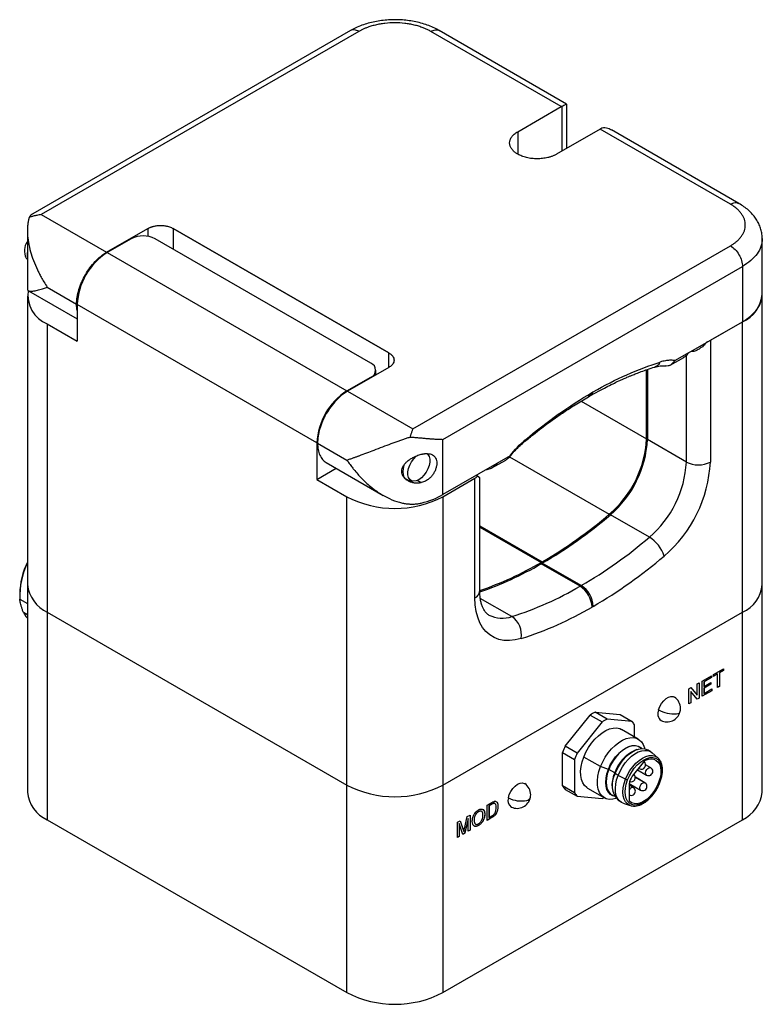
# Model space of a CAD drawing. Header units: inches. Extents: x 0.98 to 7.63, y 2.22 to 9.14.
# Tile 8 of 8: x 5.9 to 7.63, y 6.85 to 9.14. Entities that reach past the tile are written whole.
import ezdxf

# ---------------------------------------------------------------- set-up
doc = ezdxf.new("R2010")
doc.units = ezdxf.units.IN
doc.header["$MEASUREMENT"] = 0

msp = doc.modelspace()

# ---------------------------------------------------------------- linework, layer by layer
at = {"color": 7, "linetype": 'Continuous', "lineweight": 25}
for p, q in [((6.6693, 9.1147), (5.9316, 8.6889)), ((6.6889, 9.1128), (5.9512, 8.6869)), ((7.1587, 8.938), (6.856, 9.1128)), ((7.1714, 8.944), (6.8757, 9.1147)), ((7.0578, 8.8797), (7.1587, 8.938)), ((7.1601, 8.9388), (7.1601, 8.8343)), ((7.1716, 8.9438), (7.1716, 8.9437)), ((7.1717, 8.841), (7.1717, 8.9437)), ((7.2492, 8.8858), (7.1483, 8.8275)), ((7.552, 8.711), (7.2492, 8.8858)), ((7.5716, 8.7129), (7.2759, 8.8837)), ((7.0578, 8.8797), (7.0578, 8.8275)), ((5.9512, 8.6869), (6.1029, 8.5993)), ((6.1029, 8.5993), (6.199, 8.6547)), ((6.199, 8.6547), (6.199, 8.636)), ((6.2574, 8.6547), (6.2574, 8.6065)), ((6.7585, 8.3655), (6.2574, 8.6547)), ((6.2574, 8.6547), (6.7585, 8.3655)), ((6.2574, 8.6547), (6.2574, 8.6065)), ((5.919, 8.6504), (5.919, 8.5143)), ((6.16, 8.6306), (6.1043, 8.5985)), ((6.7168, 8.3414), (6.2157, 8.6306)), ((7.6259, 8.502), (7.6259, 8.6306)), ((6.8142, 8.1887), (7.552, 8.6146)), ((5.9162, 8.5859), (5.919, 8.5827)), ((6.1043, 8.5985), (6.6611, 8.2771)), ((6.8838, 8.1646), (7.5798, 8.5663)), ((7.5798, 8.5663), (7.5798, 8.4378)), ((5.9651, 8.5181), (6.0333, 8.4787)), ((5.919, 8.4972), (5.919, 7.8269)), ((5.9213, 8.5101), (6.0347, 8.4446)), ((7.6259, 7.8269), (7.6259, 8.502)), ((6.0347, 8.4779), (6.0347, 8.3928)), ((6.5915, 8.1565), (6.0347, 8.4779)), ((5.9651, 8.4329), (6.0347, 8.3928)), ((5.9651, 8.4329), (5.9651, 7.7627)), ((7.4545, 8.3654), (7.5798, 8.4378)), ((7.5053, 8.3948), (7.5798, 8.4378)), ((7.5798, 7.7627), (7.5798, 8.4378)), ((7.5053, 8.3948), (7.5053, 8.1119)), ((6.7585, 8.3326), (6.7585, 8.3655)), ((6.7585, 8.3317), (6.7585, 8.3655)), ((7.4116, 8.3368), (7.4435, 8.3552)), ((7.4545, 8.3654), (7.4236, 8.3476)), ((7.4496, 8.1119), (7.4496, 8.3602)), ((6.7585, 8.3317), (6.6625, 8.2763)), ((6.6611, 8.2771), (6.7168, 8.3092)), ((6.7168, 8.3092), (6.7168, 8.3076)), ((6.7283, 8.3143), (6.7283, 8.3253)), ((7.3571, 8.1655), (7.3571, 8.3263)), ((7.3592, 8.3271), (7.3592, 8.1641)), ((6.6625, 8.2763), (6.8142, 8.1887)), ((7.2221, 8.2635), (7.2249, 8.2651)), ((7.2304, 8.2731), (7.2332, 8.2748)), ((7.2051, 8.2533), (7.3571, 8.1655)), ((6.5915, 8.1565), (6.5915, 8.0713)), ((6.5929, 8.1557), (6.6611, 8.1163)), ((6.8838, 8.036), (6.8838, 8.1646)), ((7.0685, 8.1548), (7.0746, 8.1628)), ((7.4496, 8.1119), (7.3592, 8.1641)), ((6.8493, 8.129), (6.8471, 8.1314)), ((7.04, 8.1261), (7.0091, 8.1083)), ((6.6133, 8.1107), (6.7457, 8.0342)), ((7.0091, 8.1083), (6.8838, 8.036)), ((6.998, 8.098), (7.0299, 8.1164)), ((7.0391, 8.124), (7.2706, 7.9903)), ((6.5915, 8.0713), (6.6365, 8.0973)), ((6.9644, 8.0787), (6.9611, 8.0806)), ((6.5915, 8.0713), (6.6611, 8.0312)), ((6.8038, 8.0697), (6.8139, 8.0676)), ((6.8243, 8.0695), (6.8339, 8.064)), ((6.8838, 8.0312), (6.9583, 8.0741)), ((6.9583, 7.7961), (6.9583, 8.0741)), ((6.9698, 7.8121), (6.9698, 8.0756)), ((6.6611, 7.3609), (6.6611, 8.0312)), ((6.8838, 8.0312), (6.8838, 7.3609)), ((7.3636, 7.937), (7.2731, 7.9892)), ((6.9698, 7.9638), (7.1149, 7.88)), ((6.9698, 7.9605), (7.1121, 7.8784)), ((7.1121, 7.8784), (7.1149, 7.88)), ((7.1149, 7.8768), (7.1121, 7.8752)), ((7.2026, 7.823), (7.1121, 7.8752)), ((7.2054, 7.8246), (7.1149, 7.8768)), ((5.9011, 7.806), (5.9011, 7.8028)), ((5.919, 7.8269), (5.919, 7.3447)), ((7.2026, 7.823), (7.2054, 7.8246)), ((7.6259, 7.3447), (7.6259, 7.8269)), ((5.9015, 7.7932), (5.919, 7.7831)), ((7.0443, 7.7527), (6.971, 7.795)), ((5.919, 7.7567), (5.9099, 7.7619)), ((5.9651, 7.7627), (6.6611, 7.3609)), ((5.9651, 7.7627), (5.9651, 7.2804)), ((6.8838, 7.3609), (7.5798, 7.7627)), ((7.2332, 7.7764), (7.2304, 7.7747)), ((7.5798, 7.2804), (7.5798, 7.7627)), ((7.5123, 7.6176), (7.5362, 7.6314)), ((7.5361, 7.6274), (7.5263, 7.6217)), ((7.5263, 7.6217), (7.5263, 7.5905)), ((7.5263, 7.6217), (7.5264, 7.6217)), ((7.5362, 7.6273), (7.5264, 7.6217)), ((7.5264, 7.6217), (7.5264, 7.5904)), ((7.5361, 7.6313), (7.5361, 7.6274)), ((7.5361, 7.6274), (7.5362, 7.6273)), ((7.5362, 7.6314), (7.5362, 7.6273)), ((7.475, 7.5961), (7.4793, 7.5986)), ((7.4791, 7.5985), (7.4791, 7.5633)), ((7.4793, 7.5986), (7.4793, 7.5632)), ((7.4864, 7.6026), (7.5079, 7.6151)), ((7.4864, 7.5673), (7.4864, 7.6026)), ((7.5078, 7.6111), (7.4905, 7.6011)), ((7.4905, 7.6011), (7.4905, 7.5902)), ((7.4905, 7.6011), (7.4907, 7.601)), ((7.5079, 7.611), (7.4907, 7.601)), ((7.4907, 7.601), (7.4907, 7.5902)), ((7.4907, 7.5902), (7.5068, 7.5995)), ((7.5066, 7.5994), (7.5066, 7.5955)), ((7.5068, 7.5995), (7.5068, 7.5954)), ((7.5078, 7.615), (7.5078, 7.6111)), ((7.5078, 7.6111), (7.5079, 7.611)), ((7.5079, 7.6151), (7.5079, 7.611)), ((7.5219, 7.6193), (7.5123, 7.6137)), ((7.5221, 7.6192), (7.5123, 7.6135)), ((7.5123, 7.6135), (7.5123, 7.6176)), ((7.5219, 7.6193), (7.5221, 7.6192)), ((7.5221, 7.5879), (7.5221, 7.6192)), ((7.4557, 7.585), (7.4603, 7.5876)), ((7.4557, 7.5496), (7.4557, 7.585)), ((7.4599, 7.5785), (7.4599, 7.5522)), ((7.4599, 7.5785), (7.46, 7.5785)), ((7.46, 7.5785), (7.46, 7.5521)), ((7.4747, 7.5606), (7.46, 7.5785)), ((7.4602, 7.5876), (7.4748, 7.5698)), ((7.4603, 7.5876), (7.475, 7.5697)), ((7.475, 7.5697), (7.475, 7.5961)), ((7.5086, 7.5803), (7.4864, 7.5674)), ((7.5087, 7.5802), (7.4864, 7.5673)), ((7.5066, 7.5955), (7.4905, 7.5862)), ((7.4905, 7.5902), (7.4907, 7.5902)), ((7.4905, 7.5862), (7.4905, 7.5739)), ((7.4905, 7.5862), (7.4907, 7.5861)), ((7.5068, 7.5954), (7.4907, 7.5861)), ((7.4907, 7.5861), (7.4907, 7.5738)), ((7.4907, 7.5738), (7.5087, 7.5843)), ((7.5066, 7.5955), (7.5068, 7.5954)), ((7.5086, 7.5842), (7.5086, 7.5803)), ((7.5086, 7.5803), (7.5087, 7.5802)), ((7.5087, 7.5843), (7.5087, 7.5802)), ((7.5263, 7.5905), (7.5221, 7.5881)), ((7.5264, 7.5904), (7.5221, 7.5879)), ((7.5263, 7.5905), (7.5264, 7.5904)), ((7.4791, 7.5633), (7.4746, 7.5607)), ((7.4793, 7.5632), (7.4747, 7.5606)), ((7.4748, 7.5698), (7.475, 7.5697)), ((7.4791, 7.5633), (7.4793, 7.5632)), ((7.4905, 7.5739), (7.4907, 7.5738)), ((7.2654, 7.5142), (7.2376, 7.5303)), ((7.2376, 7.5303), (7.2956, 7.5251)), ((7.4599, 7.5522), (7.4557, 7.5498)), ((7.46, 7.5521), (7.4557, 7.5496)), ((7.4599, 7.5522), (7.46, 7.5521)), ((7.168, 7.4514), (7.226, 7.5236)), ((7.2539, 7.5076), (7.1958, 7.4353)), ((7.226, 7.5236), (7.2539, 7.5076)), ((7.3235, 7.509), (7.2654, 7.5142)), ((7.2956, 7.5251), (7.3235, 7.509)), ((7.3378, 7.4677), (7.299, 7.4901)), ((7.3292, 7.4727), (7.3292, 7.5008)), ((7.1958, 7.4353), (7.168, 7.4514)), ((7.3345, 7.4434), (7.3306, 7.4419)), ((7.3464, 7.4457), (7.3403, 7.4492)), ((7.3408, 7.4501), (7.3407, 7.4501)), ((7.3667, 7.4386), (7.3597, 7.4426)), ((7.1622, 7.4365), (7.19, 7.4205)), ((7.1622, 7.3591), (7.1622, 7.4365)), ((7.19, 7.4205), (7.19, 7.343)), ((7.2503, 7.4038), (7.2114, 7.4262)), ((7.3526, 7.4171), (7.3239, 7.3813)), ((7.3835, 7.4244), (7.3703, 7.436)), ((7.3835, 7.4244), (7.3847, 7.4233)), ((7.2684, 7.3974), (7.2503, 7.4038)), ((7.2686, 7.3974), (7.2684, 7.3974)), ((7.2831, 7.3893), (7.2692, 7.3973)), ((7.336, 7.3964), (7.3569, 7.3843)), ((7.3389, 7.4001), (7.3403, 7.3993)), ((7.3668, 7.4014), (7.355, 7.4082)), ((7.3653, 7.4018), (7.355, 7.4078)), ((7.3653, 7.4018), (7.3668, 7.4014)), ((7.2831, 7.3893), (7.2842, 7.3875)), ((7.2911, 7.3835), (7.2842, 7.3875)), ((7.3083, 7.3746), (7.2911, 7.3835)), ((7.3532, 7.3664), (7.3311, 7.3791)), ((7.3518, 7.3668), (7.3312, 7.3787)), ((6.6611, 6.8787), (6.6611, 7.3609)), ((6.8838, 7.3609), (6.8838, 6.8787)), ((7.19, 7.343), (7.1622, 7.3591)), ((7.168, 7.3509), (7.1958, 7.3348)), ((7.2203, 7.3537), (7.2591, 7.3313)), ((7.2778, 7.3505), (7.2786, 7.3464)), ((7.3169, 7.3634), (7.3169, 7.3251)), ((7.3265, 7.3553), (7.3169, 7.3609)), ((7.325, 7.3558), (7.3169, 7.3605)), ((7.317, 7.3646), (7.3434, 7.3494)), ((7.325, 7.3558), (7.3265, 7.3553)), ((7.3518, 7.3668), (7.3532, 7.3664)), ((7.1958, 7.3348), (7.2539, 7.3296)), ((7.2757, 7.3376), (7.2759, 7.3375)), ((7.2764, 7.3384), (7.2824, 7.3349)), ((7.2918, 7.3249), (7.2988, 7.3209)), ((6.9869, 7.3143), (6.9974, 7.3203)), ((6.9869, 7.2789), (6.9869, 7.3143)), ((6.9973, 7.3164), (6.9911, 7.3128)), ((6.9911, 7.3128), (6.9911, 7.2856)), ((6.9911, 7.3128), (6.9912, 7.3127)), ((6.9974, 7.3163), (6.9912, 7.3127)), ((6.9912, 7.3127), (6.9912, 7.2855)), ((6.9973, 7.3164), (6.9974, 7.3163)), ((7.0023, 7.3186), (7.0025, 7.3185)), ((7.0119, 7.3114), (7.012, 7.3113)), ((7.3028, 7.3191), (7.3194, 7.3134)), ((7.321, 7.313), (7.3194, 7.3134)), ((5.9651, 7.2804), (6.6611, 6.8787)), ((6.8838, 6.8787), (7.5798, 7.2804)), ((6.9178, 7.2744), (6.9243, 7.2782)), ((6.9242, 7.2781), (6.931, 7.2574)), ((6.9243, 7.2782), (6.9311, 7.2573)), ((6.934, 7.2594), (6.9408, 7.2877)), ((6.9428, 7.2836), (6.9346, 7.2489)), ((6.9429, 7.2835), (6.9347, 7.2488)), ((6.9408, 7.2877), (6.9472, 7.2914)), ((6.9428, 7.2836), (6.9429, 7.2835)), ((6.9429, 7.2536), (6.9429, 7.2835)), ((6.9471, 7.2913), (6.9471, 7.2561)), ((6.9472, 7.2914), (6.9472, 7.256)), ((6.9565, 7.2787), (6.9567, 7.2786)), ((6.9668, 7.2992), (6.9669, 7.2991)), ((6.9813, 7.2935), (6.9814, 7.2934)), ((6.9979, 7.2853), (6.9869, 7.2789)), ((6.9977, 7.2853), (6.9869, 7.2791)), ((6.9911, 7.2856), (6.9912, 7.2855)), ((6.9912, 7.2855), (6.9975, 7.2892)), ((6.9977, 7.2853), (6.9979, 7.2853)), ((6.9178, 7.239), (6.9178, 7.2744)), ((6.922, 7.2715), (6.922, 7.2416)), ((6.922, 7.2715), (6.9221, 7.2715)), ((6.9221, 7.2715), (6.9221, 7.2415)), ((6.9302, 7.2462), (6.9221, 7.2715)), ((6.931, 7.2574), (6.9311, 7.2573)), ((6.9471, 7.2561), (6.9429, 7.2537)), ((6.9472, 7.256), (6.9429, 7.2536)), ((6.9471, 7.2561), (6.9472, 7.256)), ((6.9667, 7.267), (6.9669, 7.2669)), ((6.922, 7.2416), (6.9178, 7.2392)), ((6.9221, 7.2415), (6.9178, 7.239)), ((6.922, 7.2416), (6.9221, 7.2415)), ((6.9346, 7.2489), (6.9302, 7.2464)), ((6.9347, 7.2488), (6.9302, 7.2462)), ((6.9324, 7.253), (6.9325, 7.2529)), ((6.9346, 7.2489), (6.9347, 7.2488))]:
    msp.add_line(p, q, dxfattribs=at)
at = {"color": 7, "linetype": 'Continuous', "lineweight": 25, "flags": 128}
for points in [[(6.8281, 8.0708), (6.822, 8.0682), (6.8163, 8.0674), (6.8112, 8.0685), (6.8072, 8.0714), (6.8043, 8.0761), (6.8028, 8.0821), (6.8028, 8.0892), (6.8043, 8.097), (6.8072, 8.1049), (6.8112, 8.1125), (6.8163, 8.1195), (6.822, 8.1253), (6.8234, 8.1265)], [(6.8464, 8.1313), (6.8491, 8.1291), (6.852, 8.1245), (6.8534, 8.1184), (6.8534, 8.1113), (6.852, 8.1036), (6.8491, 8.0957), (6.845, 8.088), (6.84, 8.081), (6.8342, 8.0752), (6.8281, 8.0708)], [(6.8038, 8.0697), (6.802, 8.0702), (6.7976, 8.0727), (6.7943, 8.0769), (6.7922, 8.0825), (6.7915, 8.0893), (6.7922, 8.0968), (6.7943, 8.1048), (6.7947, 8.1059)], [(7.0658, 7.7016), (7.052, 7.6983), (7.0387, 7.6968), (7.026, 7.6972), (7.0141, 7.6996), (7.0031, 7.7038), (6.993, 7.7099), (6.9841, 7.7177), (6.9764, 7.7272), (6.97, 7.7383), (6.9649, 7.7509), (6.9612, 7.7648), (6.959, 7.7799), (6.9583, 7.7961)], [(5.9099, 7.7619), (5.9156, 7.753), (5.919, 7.7492)], [(7.3851, 7.5358), (7.3879, 7.5433), (7.3919, 7.5505), (7.3969, 7.5568), (7.4024, 7.5619), (7.4082, 7.5654), (7.4139, 7.5671), (7.419, 7.5668), (7.4222, 7.5653)], [(7.4267, 7.5264), (7.4302, 7.5271), (7.4328, 7.5283), (7.4343, 7.5298), (7.4347, 7.5307)], [(7.2114, 7.4262), (7.2164, 7.4374), (7.2224, 7.4482), (7.2293, 7.4583), (7.237, 7.4676), (7.2452, 7.4757), (7.2538, 7.4825), (7.2626, 7.4878), (7.2712, 7.4915), (7.2796, 7.4935), (7.2875, 7.4937), (7.2947, 7.4921), (7.299, 7.4901)], [(7.2503, 7.4038), (7.2552, 7.415), (7.2612, 7.4258), (7.2682, 7.4359), (7.2758, 7.4452), (7.2841, 7.4533), (7.2927, 7.4601), (7.3014, 7.4654), (7.3101, 7.4691), (7.3184, 7.4711), (7.3263, 7.4713), (7.3335, 7.4697), (7.3399, 7.4664), (7.3452, 7.4615), (7.3493, 7.455), (7.3523, 7.4472), (7.3527, 7.4452)], [(7.2684, 7.3974), (7.273, 7.4077), (7.2787, 7.4175), (7.2853, 7.4266), (7.2925, 7.4347), (7.3002, 7.4415), (7.3082, 7.4469), (7.3162, 7.4507), (7.3239, 7.4528), (7.3312, 7.4531), (7.3377, 7.4516), (7.3407, 7.4501)], [(7.2686, 7.3974), (7.2732, 7.4076), (7.2788, 7.4174), (7.2854, 7.4265), (7.2927, 7.4346), (7.3004, 7.4414), (7.3084, 7.4469), (7.3163, 7.4506), (7.3241, 7.4527), (7.3313, 7.453), (7.3379, 7.4515), (7.3435, 7.4482), (7.346, 7.446)], [(7.3403, 7.4492), (7.3374, 7.4506), (7.331, 7.4521), (7.3238, 7.4518), (7.3162, 7.4498), (7.3084, 7.446), (7.3005, 7.4407), (7.2929, 7.434), (7.2857, 7.426), (7.2793, 7.417), (7.2737, 7.4074), (7.2692, 7.3973)], [(7.2842, 7.3875), (7.2887, 7.3976), (7.2942, 7.4074), (7.3006, 7.4165), (7.3077, 7.4247), (7.3153, 7.4318), (7.3231, 7.4376), (7.331, 7.4419), (7.3388, 7.4447), (7.3463, 7.4457), (7.3531, 7.4451), (7.3592, 7.4428), (7.3597, 7.4426)], [(7.2911, 7.3835), (7.2957, 7.3936), (7.3012, 7.4034), (7.3076, 7.4125), (7.3147, 7.4207), (7.3222, 7.4278), (7.3301, 7.4336), (7.338, 7.4379), (7.3458, 7.4407), (7.3532, 7.4417), (7.3601, 7.4411), (7.3662, 7.4388), (7.3703, 7.436)], [(7.2203, 7.3537), (7.2183, 7.355), (7.2129, 7.36), (7.2088, 7.3664), (7.2059, 7.3742), (7.2043, 7.3832), (7.204, 7.3932), (7.2052, 7.4039), (7.2077, 7.415), (7.2114, 7.4262)], [(7.3083, 7.3746), (7.3128, 7.3847), (7.3185, 7.3945), (7.325, 7.4035), (7.3322, 7.4115), (7.3399, 7.4183), (7.3478, 7.4237), (7.3557, 7.4275), (7.3634, 7.4295), (7.3706, 7.4298), (7.3771, 7.4283), (7.3827, 7.4251), (7.3835, 7.4244)], [(7.313, 7.373), (7.3173, 7.3826), (7.3226, 7.3917), (7.3287, 7.4002), (7.3355, 7.4078), (7.3427, 7.4142), (7.3501, 7.4192), (7.3576, 7.4228), (7.3648, 7.4247), (7.3716, 7.425), (7.3777, 7.4235), (7.383, 7.4205), (7.3873, 7.4159), (7.3904, 7.4099), (7.3923, 7.4027), (7.393, 7.3945), (7.3923, 7.3855), (7.3904, 7.376), (7.3873, 7.3664)], [(7.3543, 7.4185), (7.3615, 7.421), (7.3683, 7.4218), (7.3744, 7.4209), (7.3798, 7.4184), (7.3843, 7.4143), (7.3876, 7.4087), (7.3897, 7.4018), (7.3905, 7.3939), (7.39, 7.3852), (7.3881, 7.376), (7.3851, 7.3666), (7.3809, 7.3573), (7.3757, 7.3484), (7.3696, 7.3402), (7.3629, 7.3329), (7.3559, 7.3269), (7.3486, 7.3222), (7.3413, 7.3191), (7.3344, 7.3177), (7.328, 7.3179), (7.3222, 7.3199), (7.3174, 7.3235)], [(7.286, 7.3297), (7.2785, 7.328), (7.2706, 7.3278), (7.2634, 7.3293), (7.2571, 7.3326), (7.2518, 7.3375), (7.2476, 7.344), (7.2447, 7.3518), (7.2431, 7.3608), (7.2429, 7.3708), (7.244, 7.3814), (7.2465, 7.3925), (7.2503, 7.4038)], [(7.2757, 7.3376), (7.273, 7.3395), (7.2684, 7.3444), (7.2651, 7.3508), (7.263, 7.3586), (7.2623, 7.3674), (7.263, 7.377), (7.2651, 7.3871), (7.2684, 7.3974)], [(7.282, 7.3351), (7.2788, 7.3361), (7.2732, 7.3394), (7.2686, 7.3443), (7.2652, 7.3507), (7.2631, 7.3585), (7.2624, 7.3673), (7.2631, 7.3769), (7.2652, 7.387), (7.2686, 7.3974)], [(7.2692, 7.3973), (7.2659, 7.3871), (7.2638, 7.3772), (7.2631, 7.3677), (7.2638, 7.359), (7.2659, 7.3514), (7.2692, 7.3451), (7.2737, 7.3402), (7.2764, 7.3384)], [(7.3403, 7.3993), (7.3397, 7.3997), (7.3392, 7.4003)], [(7.3569, 7.3843), (7.3563, 7.3848), (7.3551, 7.3869), (7.355, 7.3899), (7.3558, 7.3934), (7.3576, 7.3968), (7.3601, 7.3996), (7.3628, 7.4014), (7.3653, 7.4018)], [(7.3028, 7.3191), (7.2992, 7.3207), (7.294, 7.3246), (7.2899, 7.33), (7.2869, 7.3367), (7.2852, 7.3447), (7.2847, 7.3536), (7.2856, 7.3632), (7.2877, 7.3732), (7.2911, 7.3835)], [(7.3194, 7.3134), (7.3185, 7.3138), (7.3128, 7.317), (7.3083, 7.3219), (7.3049, 7.3283), (7.3029, 7.336), (7.3022, 7.3447), (7.3029, 7.3543), (7.3049, 7.3643), (7.3083, 7.3746)], [(7.3873, 7.3664), (7.383, 7.3568), (7.3777, 7.3477), (7.3716, 7.3392), (7.3648, 7.3316), (7.3576, 7.3252), (7.3501, 7.3202), (7.3427, 7.3166), (7.3355, 7.3147), (7.3287, 7.3144), (7.3226, 7.3159), (7.3173, 7.3189), (7.313, 7.3235), (7.3098, 7.3295), (7.3079, 7.3367), (7.3072, 7.3449), (7.3079, 7.3539), (7.3098, 7.3634), (7.313, 7.373)], [(7.0362, 7.3312), (7.0383, 7.3387), (7.0418, 7.3461), (7.0463, 7.3529), (7.0516, 7.3587), (7.0574, 7.363), (7.0632, 7.3656), (7.0686, 7.3663), (7.0732, 7.365), (7.0743, 7.3644)], [(7.3434, 7.3494), (7.3428, 7.3498), (7.3416, 7.3519), (7.3414, 7.3549), (7.3423, 7.3584), (7.344, 7.3618), (7.3465, 7.3646), (7.3492, 7.3664), (7.3518, 7.3668)]]:
    msp.add_lwpolyline(points, dxfattribs=at)
at = {"color": 7, "linetype": 'Continuous', "lineweight": 25}
for centre, radius, start, end in [((6.1878, 8.5769), 0.0605, 62.6097, 117.3903), ((5.9481, 8.6029), 0.0362, 143.5102, 208.1248), ((5.9569, 8.5939), 0.0386, 168.6822, 191.3178), ((6.1853, 8.4714), 0.1507, 122.4871, 177.5129), ((5.9924, 8.5001), 0.0725, 171.7513, 247.8725), ((7.5488, 8.5087), 0.0774, 293.5992, 355.0807), ((7.4834, 8.4331), 0.0442, 288.5126, 299.6725), ((6.7107, 8.3253), 0.0172, 290.7834, 69.2166), ((6.742, 8.15), 0.1507, 122.4873, 177.5127), ((7.1107, 8.1782), 0.2467, 310.4206, 357.0678), ((7.1127, 8.1767), 0.2468, 310.5437, 357.067), ((7.2032, 8.1245), 0.2468, 310.5437, 357.067), ((7.1975, 8.1275), 0.3082, 310.5251, 357.0856), ((7.4775, 8.1656), 0.0605, 242.6097, 297.3903), ((6.9433, 8.1005), 0.0303, 299.5244, 313.8681), ((6.7725, 8.2447), 0.2408, 242.4576, 297.5424), ((6.5677, 8.8178), 1.0857, 300.2623, 310.3478), ((6.5663, 8.8167), 1.0883, 300.2701, 310.5034), ((6.6568, 8.7645), 1.0883, 300.2701, 310.5034), ((7.3234, 7.8703), 0.0779, 17.1367, 58.8788), ((6.0795, 7.8012), 0.1785, 154.0683, 178.4642), ((6.0758, 7.8006), 0.1745, 153.9858, 182.4281), ((6.716, 8.5554), 0.7844, 288.8824, 300.3325), ((6.7163, 8.5515), 0.7836, 288.8725, 300.3384), ((6.6627, 8.7538), 1.1318, 300.2701, 310.5034), ((5.9999, 7.8363), 0.0814, 186.5936, 244.7265), ((6.9501, 7.8141), 0.0198, 294.3747, 354.3052), ((6.8114, 8.4902), 0.7734, 287.5261, 300.3812), ((7.17, 7.772), 0.0605, 2.6055, 57.3945), ((7.1728, 7.7736), 0.0605, 2.6055, 57.3945), ((7.5488, 7.8336), 0.0774, 293.5992, 355.0807), ((6.8236, 8.4687), 0.8044, 287.5261, 300.3812), ((7.0216, 7.8158), 0.0671, 243.0088, 289.8255), ((7.0155, 7.7105), 0.0511, 350.0144, 55.6955), ((7.4044, 7.5393), 0.0316, 360, 55.4753), ((7.2832, 7.438), 0.1029, 116.2914, 123.7032), ((7.4035, 7.5269), 0.0205, 154.2005, 231.6155), ((7.4228, 7.6061), 0.0798, 241.7261, 272.7652), ((7.4044, 7.5393), 0.0316, 244.5301, 344.2143), ((7.4044, 7.5393), 0.0316, 344.2143, 360), ((7.311, 7.4219), 0.1029, 116.2914, 123.7032), ((7.2905, 7.4798), 0.0441, 28.5736, 41.6278), ((7.3295, 7.3802), 0.1765, 156.2084, 161.3802), ((7.3676, 7.3608), 0.0891, 114.5332, 161.3904), ((7.3573, 7.3641), 0.1765, 156.2084, 161.3802), ((7.3452, 7.4078), 0.00984, 240.0027, 51.4245), ((7.3565, 7.4142), 0.00482, 116.4124, 142.5122), ((7.3619, 7.3929), 0.00984, 240.0027, 0), ((7.3619, 7.3929), 0.00984, 0, 60.0027), ((7.3275, 7.361), 0.0507, 148.5703, 225.3503), ((7.3499, 7.3604), 0.0728, 156.634, 187.7988), ((7.3152, 7.3876), 0.0148, 242.0185, 261.3046), ((7.3471, 7.362), 0.0302, 140.2279, 177.3607), ((7.3213, 7.3784), 0.00984, 248.5213, 50.3396), ((6.7725, 7.5744), 0.2408, 242.4576, 297.5424), ((7.0564, 7.3384), 0.0316, 0, 55.4753), ((7.2009, 7.3802), 0.0441, 208.5736, 221.6278), ((7.3264, 7.3451), 0.0107, 97.4426, 152.1925), ((7.3215, 7.3468), 0.00984, 241.9481, 0), ((7.3215, 7.3468), 0.00984, 0, 60.0027), ((7.3483, 7.3579), 0.00984, 240.0027, 0), ((7.3483, 7.3579), 0.00984, 0, 60.0027), ((7.3875, 7.3672), 0.000849, 249.6245, 313.7212), ((5.9961, 7.3514), 0.0774, 184.9193, 246.4008), ((7.0532, 7.3248), 0.0182, 159.3038, 235.1077), ((7.0655, 7.3879), 0.0638, 242.6736, 281.9511), ((7.0564, 7.3384), 0.0316, 244.5301, 349.2228), ((7.0773, 7.3361), 0.0107, 277.3096, 340.2659), ((7.0564, 7.3384), 0.0316, 349.2228, 0), ((7.2287, 7.3641), 0.0441, 208.5736, 221.6278), ((7.2116, 7.4157), 0.0958, 296.1692, 299.0473), ((7.3191, 7.3249), 0.00222, 176.497, 220.5843), ((7.545, 7.3541), 0.0814, 295.2735, 353.4064), ((6.7725, 7.0922), 0.2408, 242.4576, 297.5424)]:
    msp.add_arc(centre, radius, start, end, dxfattribs=at)
for points, knots in [([(6.8757, 9.1147), (6.8733, 9.116), (6.8667, 9.1197), (6.855, 9.1249), (6.8406, 9.1301), (6.8255, 9.1342), (6.81, 9.1372), (6.794, 9.1392), (6.7779, 9.1401), (6.7617, 9.1399), (6.7456, 9.1386), (6.7298, 9.1363), (6.7143, 9.1329), (6.6994, 9.1285), (6.6854, 9.123), (6.6755, 9.1182), (6.6704, 9.1153), (6.6693, 9.1147)], [0, 0, 0, 0, 0.040686, 0.11371, 0.1866, 0.259295, 0.331708, 0.403869, 0.475867, 0.547826, 0.619872, 0.69211, 0.764685, 0.837732, 0.911363, 0.981114, 1, 1, 1, 1]), ([(6.856, 9.1128), (6.8549, 9.1134), (6.8527, 9.1146), (6.8492, 9.1164), (6.8456, 9.1181), (6.8419, 9.1197), (6.8362, 9.122), (6.8282, 9.1248), (6.8177, 9.1276), (6.8068, 9.1299), (6.7918, 9.1321), (6.7725, 9.1332), (6.7531, 9.1321), (6.7381, 9.1299), (6.7272, 9.1276), (6.7167, 9.1248), (6.7078, 9.1217), (6.7005, 9.1187), (6.6945, 9.1159), (6.6908, 9.1138), (6.6889, 9.1128)], [0, 0, 0, 0, 0.025044, 0.050034, 0.075009, 0.100009, 0.125071, 0.187556, 0.2501, 0.312585, 0.375129, 0.500007, 0.624885, 0.68737, 0.749914, 0.812399, 0.874943, 0.916645, 0.958271, 1, 1, 1, 1]), ([(6.6889, 9.1128), (6.6853, 9.1144), (6.6779, 9.1178), (6.6721, 9.1157), (6.6693, 9.1147)], [0, 0, 0, 0, 0.5000511, 1, 1, 1, 1]), ([(6.856, 9.1128), (6.8597, 9.1144), (6.867, 9.1178), (6.8728, 9.1157), (6.8757, 9.1147)], [0, 0, 0, 0, 0.500051, 1, 1, 1, 1]), ([(7.1601, 8.9388), (7.1619, 8.9397), (7.1656, 8.9416), (7.1701, 8.9437), (7.1708, 8.9437), (7.1713, 8.9437)], [0, 0, 0, 0, 0.261193, 0.539761, 1, 1, 1, 1]), ([(7.2758, 8.8834), (7.2719, 8.8854), (7.2656, 8.8886), (7.2568, 8.8889), (7.2526, 8.8873), (7.2506, 8.8865)], [0, 0, 0, 0, 0.461866, 0.739537, 1, 1, 1, 1]), ([(7.0578, 8.8275), (7.057, 8.828), (7.0553, 8.829), (7.053, 8.8306), (7.0508, 8.8322), (7.0488, 8.8339), (7.047, 8.8357), (7.0454, 8.8376), (7.0427, 8.841), (7.0399, 8.8464), (7.0387, 8.8536), (7.0399, 8.8609), (7.043, 8.8667), (7.0465, 8.8711), (7.0498, 8.8742), (7.0535, 8.8771), (7.0564, 8.8788), (7.0578, 8.8797)], [0, 0, 0, 0, 0.036014, 0.071748, 0.107316, 0.142831, 0.178408, 0.21416, 0.250201, 0.375062, 0.500033, 0.624894, 0.749864, 0.812684, 0.874905, 0.93714, 1, 1, 1, 1]), ([(7.1483, 8.8275), (7.1474, 8.827), (7.1457, 8.826), (7.1429, 8.8247), (7.1401, 8.8235), (7.1371, 8.8223), (7.134, 8.8213), (7.1308, 8.8203), (7.1248, 8.8188), (7.1156, 8.8171), (7.1031, 8.8165), (7.0905, 8.8171), (7.0804, 8.8189), (7.0728, 8.821), (7.0674, 8.8229), (7.0624, 8.825), (7.0593, 8.8267), (7.0578, 8.8275)], [0, 0, 0, 0, 0.0360138, 0.0717484, 0.1073162, 0.1428312, 0.178408, 0.2141604, 0.2502008, 0.3750619, 0.5000325, 0.6248937, 0.7498642, 0.8126836, 0.8749049, 0.9371399, 1, 1, 1, 1]), ([(7.552, 8.711), (7.5556, 8.7127), (7.563, 8.7161), (7.5688, 8.714), (7.5716, 8.7129)], [0, 0, 0, 0, 0.500051, 1, 1, 1, 1]), ([(7.552, 8.6146), (7.553, 8.6152), (7.5552, 8.6165), (7.5583, 8.6185), (7.5612, 8.6205), (7.564, 8.6227), (7.568, 8.626), (7.5728, 8.6306), (7.5777, 8.6366), (7.5816, 8.6429), (7.5854, 8.6516), (7.5873, 8.6628), (7.5854, 8.6739), (7.5816, 8.6826), (7.5777, 8.6889), (7.5728, 8.695), (7.5675, 8.7001), (7.5622, 8.7043), (7.5573, 8.7078), (7.5537, 8.7099), (7.552, 8.711)], [0, 0, 0, 0, 0.025044, 0.050034, 0.075009, 0.100009, 0.125071, 0.187556, 0.2501, 0.312585, 0.375129, 0.500007, 0.624885, 0.68737, 0.749914, 0.812399, 0.874943, 0.916645, 0.958271, 1, 1, 1, 1]), ([(7.6257, 8.6305), (7.6258, 8.6323), (7.6259, 8.6379), (7.6244, 8.6472), (7.6213, 8.6582), (7.6166, 8.6687), (7.6105, 8.6788), (7.6029, 8.6883), (7.5939, 8.6973), (7.5835, 8.7056), (7.5756, 8.7105), (7.5716, 8.7129)], [0, 0, 0, 0, 0.052835, 0.165314, 0.277439, 0.390474, 0.505614, 0.623856, 0.745821, 0.871554, 1, 1, 1, 1]), ([(5.923, 8.6806), (5.9227, 8.6794), (5.922, 8.677), (5.9212, 8.6733), (5.9204, 8.6694), (5.9199, 8.6653), (5.9194, 8.6611), (5.9191, 8.6567), (5.919, 8.6521), (5.919, 8.6473), (5.9194, 8.6376), (5.9212, 8.622), (5.9259, 8.6012), (5.933, 8.5796), (5.94, 8.563), (5.9464, 8.55), (5.9513, 8.5407), (5.9575, 8.5298), (5.9625, 8.5222), (5.9651, 8.5181)], [0, 0, 0, 0, 0.025629, 0.051778, 0.078463, 0.105696, 0.13349, 0.161857, 0.190808, 0.220354, 0.250504, 0.368831, 0.500258, 0.616884, 0.75029, 0.796822, 0.85395, 0.921677, 1, 1, 1, 1]), ([(5.9318, 8.6885), (5.9309, 8.6881), (5.927, 8.6865), (5.9247, 8.6831), (5.923, 8.6806)], [0, 0, 0, 0, 0.246398, 1, 1, 1, 1]), ([(5.9512, 8.6869), (5.9495, 8.6866), (5.9461, 8.6862), (5.9412, 8.6853), (5.9368, 8.6843), (5.9328, 8.6834), (5.9291, 8.6824), (5.9259, 8.6815), (5.9239, 8.6809), (5.923, 8.6806)], [0, 0, 0, 0, 0.184815, 0.355642, 0.512481, 0.655334, 0.784203, 0.89909, 1, 1, 1, 1]), ([(6.199, 8.6547), (6.1996, 8.6551), (6.2009, 8.6558), (6.203, 8.6568), (6.2052, 8.6577), (6.2075, 8.6585), (6.2099, 8.6593), (6.214, 8.6604), (6.2201, 8.6614), (6.2282, 8.6619), (6.2363, 8.6614), (6.2433, 8.6602), (6.2489, 8.6586), (6.2535, 8.6569), (6.2561, 8.6554), (6.2574, 8.6547)], [0, 0, 0, 0, 0.041979, 0.083607, 0.125063, 0.166529, 0.208185, 0.250211, 0.375053, 0.500065, 0.624908, 0.749919, 0.833484, 0.91636, 1, 1, 1, 1]), ([(7.6259, 8.6305), (7.6253, 8.6246), (7.6242, 8.6127), (7.6147, 8.5956), (7.6004, 8.5797), (7.5867, 8.5708), (7.5798, 8.5663)], [0, 0, 0, 0, 0.248995, 0.49933, 0.749665, 1, 1, 1, 1]), ([(7.6257, 8.6318), (7.6258, 8.6314), (7.626, 8.631), (7.6259, 8.6306), (7.6259, 8.6305)], [0, 0, 0, 0, 0.9253938, 1, 1, 1, 1]), ([(7.552, 8.6146), (7.5556, 8.6125), (7.5592, 8.6095), (7.566, 8.6024), (7.5691, 8.5982), (7.5742, 8.5893), (7.5763, 8.5846), (7.5791, 8.5752), (7.5798, 8.5705), (7.5798, 8.5663)], [0, 0, 0, 0, 0.25, 0.25, 0.5, 0.5, 0.75, 0.75, 1, 1, 1, 1]), ([(6.0333, 8.4787), (6.0333, 8.4893), (6.0352, 8.5008), (6.0421, 8.5243), (6.0473, 8.5362), (6.0602, 8.5585), (6.0679, 8.5689), (6.0847, 8.5867), (6.0938, 8.594), (6.1029, 8.5993)], [0, 0, 0, 0, 0.25, 0.25, 0.5, 0.5, 0.75, 0.75, 1, 1, 1, 1]), ([(5.919, 8.5143), (5.919, 8.5143), (5.9189, 8.5133), (5.9194, 8.5119), (5.9208, 8.5102), (5.9231, 8.5093), (5.926, 8.5089), (5.9296, 8.509), (5.934, 8.5095), (5.9391, 8.5105), (5.9449, 8.5119), (5.9507, 8.5135), (5.9574, 8.5156), (5.9623, 8.5172), (5.9651, 8.5181)], [0, 0, 0, 0, 0.00501, 0.092104, 0.184478, 0.282312, 0.36253, 0.449059, 0.541947, 0.641231, 0.72548, 0.820334, 0.895103, 1, 1, 1, 1]), ([(7.5798, 8.4378), (7.5944, 8.4462), (7.606, 8.4563), (7.6218, 8.4782), (7.6259, 8.4901), (7.6259, 8.502)], [0, 0, 0, 0, 0.5, 0.5, 1, 1, 1, 1]), ([(6.0347, 8.4637), (6.0347, 8.4637), (6.0334, 8.468), (6.0334, 8.4734), (6.0333, 8.4787)], [0, 0, 0, 0, 0.013612, 1, 1, 1, 1]), ([(7.4955, 8.3891), (7.4934, 8.3866), (7.4885, 8.381), (7.4797, 8.3744), (7.4695, 8.369), (7.4627, 8.3685), (7.4593, 8.3682)], [0, 0, 0, 0, 0.211921, 0.487868, 0.747995, 1, 1, 1, 1]), ([(6.7585, 8.3655), (6.7592, 8.3651), (6.7604, 8.3643), (6.7621, 8.3631), (6.7637, 8.3619), (6.7651, 8.3605), (6.7664, 8.3592), (6.7683, 8.3568), (6.7701, 8.3533), (6.7709, 8.3486), (6.7701, 8.3439), (6.768, 8.3399), (6.7652, 8.3366), (6.7622, 8.334), (6.7598, 8.3325), (6.7585, 8.3317)], [0, 0, 0, 0, 0.0419793, 0.0836073, 0.1250632, 0.1665286, 0.2081848, 0.2502108, 0.3750532, 0.5000651, 0.6249075, 0.7499193, 0.8334843, 0.9163602, 1, 1, 1, 1]), ([(7.4433, 8.3555), (7.4447, 8.3562), (7.4492, 8.3585), (7.4524, 8.3627), (7.4545, 8.3654)], [0, 0, 0, 0, 0.33268, 1, 1, 1, 1]), ([(7.2249, 8.2651), (7.2318, 8.269), (7.2447, 8.2763), (7.2628, 8.2858), (7.2784, 8.2936), (7.2917, 8.2999), (7.3024, 8.3048), (7.3108, 8.3084), (7.3177, 8.3113), (7.3248, 8.3142), (7.3339, 8.3179), (7.3457, 8.3223), (7.3601, 8.3275), (7.3706, 8.3309), (7.3762, 8.3327)], [0, 0, 0, 0, 0.134303, 0.252944, 0.355798, 0.442777, 0.51383, 0.568924, 0.608089, 0.650091, 0.710298, 0.788704, 0.885287, 1, 1, 1, 1]), ([(7.2332, 8.2748), (7.2593, 8.2898), (7.2855, 8.3033), (7.3376, 8.3265), (7.3635, 8.3363), (7.389, 8.3443)], [0, 0, 0, 0, 0.5, 0.5, 1, 1, 1, 1]), ([(7.376, 8.3331), (7.3784, 8.3339), (7.3839, 8.3357), (7.3871, 8.3411), (7.389, 8.3443)], [0, 0, 0, 0, 0.422435, 1, 1, 1, 1]), ([(7.3762, 8.3327), (7.3804, 8.3338), (7.3884, 8.3358), (7.3967, 8.336), (7.4003, 8.3351), (7.4014, 8.3348)], [0, 0, 0, 0, 0.423456, 0.811604, 1, 1, 1, 1]), ([(7.4236, 8.3476), (7.4225, 8.3478), (7.4204, 8.3481), (7.417, 8.3483), (7.4136, 8.3484), (7.4101, 8.3483), (7.4058, 8.3479), (7.4008, 8.3472), (7.3949, 8.346), (7.391, 8.3449), (7.389, 8.3443)], [0, 0, 0, 0, 0.1022839, 0.204399, 0.3064684, 0.408615, 0.5109615, 0.6740141, 0.8368604, 1, 1, 1, 1]), ([(7.4236, 8.3476), (7.422, 8.3459), (7.4198, 8.3437), (7.4175, 8.3414), (7.416, 8.34), (7.4143, 8.3386), (7.4123, 8.3371), (7.41, 8.3359), (7.4064, 8.3345), (7.4035, 8.3349), (7.4015, 8.3352)], [0, 0, 0, 0, 0.156165, 0.215316, 0.278566, 0.3462, 0.447699, 0.562674, 0.691478, 1, 1, 1, 1]), ([(6.6625, 8.2763), (6.6534, 8.271), (6.6443, 8.2637), (6.6275, 8.2459), (6.6197, 8.2355), (6.6068, 8.2132), (6.6017, 8.2013), (6.5947, 8.1778), (6.5929, 8.1662), (6.5929, 8.1557)], [0, 0, 0, 0, 0.25, 0.25, 0.5, 0.5, 0.75, 0.75, 1, 1, 1, 1]), ([(7.0686, 8.1548), (7.0757, 8.1607), (7.089, 8.1718), (7.1078, 8.1866), (7.1254, 8.1999), (7.144, 8.2135), (7.1661, 8.2287), (7.1926, 8.2461), (7.2118, 8.2574), (7.2221, 8.2635)], [0, 0, 0, 0, 0.140238, 0.263276, 0.369112, 0.483749, 0.627155, 0.799289, 1, 1, 1, 1]), ([(7.0746, 8.1628), (7.1001, 8.1843), (7.126, 8.2043), (7.1781, 8.2412), (7.2043, 8.2581), (7.2304, 8.2731)], [0, 0, 0, 0, 0.5, 0.5, 1, 1, 1, 1]), ([(7.2304, 8.2731), (7.2287, 8.2698), (7.2265, 8.2657), (7.2226, 8.2642), (7.2219, 8.264)], [0, 0, 0, 0, 0.804766, 1, 1, 1, 1]), ([(7.2247, 8.2656), (7.2254, 8.2659), (7.2293, 8.2674), (7.2315, 8.2715), (7.2332, 8.2748)], [0, 0, 0, 0, 0.195554, 1, 1, 1, 1]), ([(6.8142, 8.1887), (6.8138, 8.1876), (6.8131, 8.1857), (6.812, 8.1826), (6.811, 8.1797), (6.81, 8.177), (6.8092, 8.1744), (6.8084, 8.1721), (6.8079, 8.1706), (6.8077, 8.1698)], [0, 0, 0, 0, 0.184839, 0.355683, 0.512532, 0.655388, 0.78425, 0.899121, 1, 1, 1, 1]), ([(6.5929, 8.1557), (6.5932, 8.1506), (6.5937, 8.1404), (6.5978, 8.1275), (6.6044, 8.1176), (6.6098, 8.112), (6.6133, 8.1107), (6.6133, 8.1107)], [0, 0, 0, 0, 0.249974, 0.499948, 0.749923, 0.999897, 1, 1, 1, 1]), ([(6.6611, 8.1163), (6.6624, 8.1168), (6.6648, 8.1176), (6.6685, 8.1189), (6.6721, 8.1202), (6.6755, 8.1214), (6.6788, 8.1226), (6.6819, 8.1237), (6.6847, 8.1247), (6.6874, 8.1257), (6.6947, 8.1284), (6.7067, 8.133), (6.7249, 8.1399), (6.7438, 8.1472), (6.7604, 8.1534), (6.773, 8.158), (6.782, 8.1612), (6.7908, 8.1643), (6.7993, 8.1672), (6.8049, 8.169), (6.8077, 8.1698)], [0, 0, 0, 0, 0.036122, 0.07015, 0.102085, 0.131926, 0.159674, 0.185328, 0.20889, 0.230357, 0.249732, 0.383136, 0.499769, 0.631193, 0.749527, 0.803355, 0.85525, 0.905276, 0.9535, 1, 1, 1, 1]), ([(6.8077, 8.1698), (6.8091, 8.1698), (6.812, 8.1696), (6.8164, 8.1693), (6.8209, 8.169), (6.8255, 8.1686), (6.8302, 8.1682), (6.835, 8.1678), (6.8399, 8.1673), (6.8448, 8.1669), (6.851, 8.1663), (6.8588, 8.1657), (6.8671, 8.1651), (6.8757, 8.1647), (6.8808, 8.1646), (6.8838, 8.1646)], [0, 0, 0, 0, 0.047057, 0.096244, 0.147571, 0.201048, 0.256682, 0.314482, 0.374454, 0.436603, 0.500934, 0.617704, 0.750145, 0.854014, 1, 1, 1, 1]), ([(7.0372, 8.1218), (7.0406, 8.126), (7.0473, 8.1343), (7.0578, 8.1453), (7.065, 8.1517), (7.0686, 8.1548)], [0, 0, 0, 0, 0.336562, 0.672348, 1, 1, 1, 1]), ([(6.8339, 8.064), (6.8331, 8.0638), (6.8313, 8.0634), (6.8287, 8.063), (6.8261, 8.0628), (6.8235, 8.0627), (6.8209, 8.0628), (6.8165, 8.0632), (6.8107, 8.0645), (6.8037, 8.0675), (6.7976, 8.0717), (6.7926, 8.077), (6.7893, 8.0832), (6.7881, 8.0901), (6.7893, 8.0971), (6.7926, 8.1038), (6.7975, 8.11), (6.8036, 8.1154), (6.8106, 8.1202), (6.8174, 8.1239), (6.8234, 8.1265), (6.8287, 8.1285), (6.8322, 8.1294), (6.8339, 8.1299)], [0, 0, 0, 0, 0.020629, 0.041244, 0.061914, 0.08271, 0.103699, 0.124946, 0.18762, 0.249783, 0.31356, 0.374547, 0.437995, 0.499273, 0.561879, 0.624525, 0.685766, 0.749845, 0.812181, 0.87505, 0.917286, 0.958753, 1, 1, 1, 1]), ([(6.8339, 8.1299), (6.8348, 8.1301), (6.8364, 8.1305), (6.8389, 8.1309), (6.8413, 8.1313), (6.8436, 8.1315), (6.8459, 8.1316), (6.8497, 8.1315), (6.8546, 8.1309), (6.8599, 8.1288), (6.8643, 8.1255), (6.8674, 8.1211), (6.8694, 8.1156), (6.87, 8.1093), (6.8694, 8.1024), (6.8675, 8.0952), (6.8643, 8.088), (6.86, 8.0813), (6.8546, 8.0752), (6.849, 8.0707), (6.8437, 8.0675), (6.8389, 8.0654), (6.8356, 8.0644), (6.8339, 8.064)], [0, 0, 0, 0, 0.0212533, 0.0422239, 0.0629867, 0.0836187, 0.1041983, 0.1248046, 0.1875382, 0.2497696, 0.3122854, 0.3747886, 0.4372223, 0.4997379, 0.5622025, 0.6246765, 0.6871739, 0.7496982, 0.8120297, 0.8748773, 0.9161636, 0.957662, 1, 1, 1, 1]), ([(7.0299, 8.1165), (7.0304, 8.1167), (7.0319, 8.1176), (7.0351, 8.1198), (7.0388, 8.1231), (7.0396, 8.1252), (7.04, 8.1261)], [0, 0, 0, 0, 0.083541, 0.291987, 0.680304, 1, 1, 1, 1]), ([(6.6611, 8.1163), (6.6624, 8.1145), (6.6648, 8.1109), (6.6683, 8.106), (6.6716, 8.1017), (6.6744, 8.098), (6.6791, 8.0921), (6.6857, 8.0843), (6.6983, 8.0707), (6.7145, 8.0556), (6.7363, 8.0393), (6.7589, 8.0266), (6.7782, 8.0193), (6.7921, 8.016), (6.8011, 8.0146), (6.8097, 8.014), (6.8181, 8.0141), (6.8262, 8.0149), (6.8314, 8.016), (6.8339, 8.0166)], [0, 0, 0, 0, 0.03172, 0.060086, 0.085097, 0.106753, 0.125054, 0.191066, 0.249706, 0.383382, 0.499385, 0.631654, 0.749259, 0.794679, 0.838456, 0.880722, 0.921624, 0.961325, 1, 1, 1, 1]), ([(7.0091, 8.1083), (7.0069, 8.1056), (7.0025, 8.1003), (6.9938, 8.0953), (6.987, 8.0942), (6.9836, 8.0936)], [0, 0, 0, 0, 0.333819, 0.667639, 1, 1, 1, 1]), ([(6.9696, 8.0756), (6.9694, 8.0757), (6.9691, 8.0759), (6.966, 8.0777), (6.9644, 8.0787)], [0, 0, 0, 0, 0.455326, 1, 1, 1, 1]), ([(6.991, 7.7561), (6.991, 7.7561), (6.9891, 7.7569), (6.9863, 7.7593), (6.9822, 7.7636), (6.9788, 7.7688), (6.9758, 7.7753), (6.9731, 7.7831), (6.9712, 7.7924), (6.97, 7.8021), (6.9699, 7.809), (6.9698, 7.8121)], [0, 0, 0, 0, 0.000042, 0.170827, 0.303316, 0.425152, 0.541261, 0.664497, 0.784593, 0.903514, 1, 1, 1, 1]), ([(5.9099, 7.7619), (5.9094, 7.7631), (5.9085, 7.7653), (5.9073, 7.7687), (5.9062, 7.772), (5.9052, 7.7752), (5.9041, 7.7791), (5.903, 7.7835), (5.902, 7.7885), (5.9017, 7.7916), (5.9015, 7.7932)], [0, 0, 0, 0, 0.100449, 0.20028, 0.29983, 0.399444, 0.49947, 0.666222, 0.83253, 1, 1, 1, 1]), ([(7.3881, 7.3666), (7.3887, 7.3682), (7.3905, 7.373), (7.3927, 7.381), (7.3941, 7.3903), (7.3943, 7.3991), (7.3932, 7.4073), (7.3909, 7.4145), (7.388, 7.4199), (7.3855, 7.4222), (7.3847, 7.423)], [0, 0, 0, 0, 0.074475, 0.21578, 0.357537, 0.49977, 0.642464, 0.785107, 0.926436, 1, 1, 1, 1]), ([(7.3212, 7.3131), (7.3221, 7.3128), (7.325, 7.3119), (7.3305, 7.3119), (7.3376, 7.3131), (7.345, 7.3159), (7.3525, 7.3201), (7.3599, 7.3257), (7.3669, 7.3324), (7.3734, 7.3401), (7.3793, 7.3486), (7.3843, 7.3575), (7.3869, 7.3636), (7.3881, 7.3666)], [0, 0, 0, 0, 0.039967, 0.132508, 0.226787, 0.322963, 0.420295, 0.517993, 0.615595, 0.713036, 0.810358, 0.907637, 1, 1, 1, 1]), ([(6.9523, 7.2762), (6.9524, 7.2774), (6.9524, 7.2786), (6.9526, 7.2811), (6.9528, 7.2824), (6.9537, 7.2862), (6.9547, 7.2889), (6.9573, 7.294), (6.959, 7.2964), (6.9618, 7.2995), (6.9628, 7.3003), (6.9648, 7.3019), (6.9659, 7.3026), (6.9669, 7.3032)], [0, 0, 0, 0, 0.125, 0.125, 0.25, 0.25, 0.5, 0.5, 0.75, 0.75, 0.875, 0.875, 1, 1, 1, 1]), ([(6.9669, 7.3032), (6.9679, 7.3038), (6.9689, 7.3043), (6.9709, 7.305), (6.9718, 7.3052), (6.9746, 7.3054), (6.9763, 7.3051), (6.9789, 7.3031), (6.9799, 7.3016), (6.9808, 7.2988), (6.981, 7.2978), (6.9813, 7.2957), (6.9814, 7.2945), (6.9814, 7.2934)], [0, 0, 0, 0, 0.125, 0.125, 0.25, 0.25, 0.5, 0.5, 0.75, 0.75, 0.875, 0.875, 1, 1, 1, 1]), ([(6.9772, 7.3038), (6.9776, 7.3037), (6.9794, 7.3031), (6.9808, 7.2992), (6.9811, 7.2954), (6.9813, 7.2935)], [0, 0, 0, 0, 0.122608, 0.56088, 1, 1, 1, 1]), ([(7.0119, 7.3114), (7.0119, 7.3102), (7.0118, 7.3091), (7.0116, 7.3066), (7.0114, 7.3054), (7.0106, 7.3016), (7.0098, 7.2989), (7.0079, 7.2951), (7.0072, 7.2939), (7.0055, 7.2916), (7.0046, 7.2906), (7.0017, 7.2879), (6.9997, 7.2865), (6.9977, 7.2853)], [0, 0, 0, 0, 0.125, 0.125, 0.25, 0.25, 0.5, 0.5, 0.625, 0.625, 0.75, 0.75, 1, 1, 1, 1]), ([(7.012, 7.3113), (7.012, 7.3101), (7.012, 7.309), (7.0117, 7.3065), (7.0115, 7.3053), (7.0107, 7.3015), (7.0099, 7.2989), (7.008, 7.2951), (7.0073, 7.2938), (7.0056, 7.2916), (7.0047, 7.2905), (7.0019, 7.2878), (6.9999, 7.2864), (6.9979, 7.2853)], [0, 0, 0, 0, 0.125, 0.125, 0.25, 0.25, 0.5, 0.5, 0.625, 0.625, 0.75, 0.75, 1, 1, 1, 1]), ([(7.0049, 7.3178), (7.0048, 7.3179), (7.0042, 7.3186), (7.0032, 7.3186), (7.0023, 7.3186)], [0, 0, 0, 0, 0.1482143, 1, 1, 1, 1]), ([(7.0077, 7.3089), (7.0077, 7.3114), (7.0075, 7.3138), (7.0063, 7.3165), (7.0057, 7.3173), (7.0047, 7.3181), (7.0043, 7.3183), (7.0034, 7.3185), (7.003, 7.3185), (7.0025, 7.3185)], [0, 0, 0, 0, 0.5, 0.5, 0.75, 0.75, 0.875, 0.875, 1, 1, 1, 1]), ([(7.0028, 7.323), (7.0036, 7.3232), (7.0044, 7.3234), (7.0059, 7.3234), (7.0066, 7.3232), (7.0072, 7.323)], [0, 0, 0, 0, 0.5, 0.5, 1, 1, 1, 1]), ([(7.0048, 7.2958), (7.005, 7.2964), (7.0053, 7.2969), (7.0058, 7.298), (7.006, 7.2986), (7.0066, 7.3003), (7.0069, 7.3014), (7.0076, 7.3048), (7.0077, 7.3069), (7.0077, 7.3089)], [0, 0, 0, 0, 0.125, 0.125, 0.25, 0.25, 0.5, 0.5, 1, 1, 1, 1]), ([(7.0072, 7.323), (7.0081, 7.3226), (7.0089, 7.3221), (7.0101, 7.3206), (7.0106, 7.3196), (7.0117, 7.3165), (7.012, 7.314), (7.012, 7.3113)], [0, 0, 0, 0, 0.25, 0.25, 0.5, 0.5, 1, 1, 1, 1]), ([(7.0096, 7.3211), (7.0104, 7.32), (7.011, 7.3185), (7.0117, 7.3152), (7.0119, 7.3133), (7.0119, 7.3114)], [0, 0, 0, 0, 0.5, 0.5, 1, 1, 1, 1]), ([(6.9668, 7.2992), (6.966, 7.2988), (6.9652, 7.2982), (6.9637, 7.297), (6.963, 7.2963), (6.9616, 7.2947), (6.961, 7.2939), (6.9598, 7.2921), (6.9592, 7.2911), (6.9578, 7.2882), (6.9573, 7.2862), (6.9566, 7.2823), (6.9565, 7.2805), (6.9565, 7.2787)], [0, 0, 0, 0, 0.125, 0.125, 0.25, 0.25, 0.375, 0.375, 0.5, 0.5, 0.75, 0.75, 1, 1, 1, 1]), ([(6.9565, 7.2787), (6.9566, 7.2769), (6.9569, 7.2734), (6.9586, 7.2704), (6.9601, 7.2702), (6.9603, 7.2702)], [0, 0, 0, 0, 0.47229, 0.942176, 1, 1, 1, 1]), ([(6.9669, 7.2991), (6.9661, 7.2987), (6.9654, 7.2982), (6.9639, 7.2969), (6.9631, 7.2962), (6.9617, 7.2947), (6.9611, 7.2938), (6.9599, 7.292), (6.9593, 7.2911), (6.958, 7.2881), (6.9574, 7.2861), (6.9568, 7.2823), (6.9567, 7.2804), (6.9567, 7.2786)], [0, 0, 0, 0, 0.125, 0.125, 0.25, 0.25, 0.375, 0.375, 0.5, 0.5, 0.75, 0.75, 1, 1, 1, 1]), ([(6.9567, 7.2786), (6.9567, 7.277), (6.9568, 7.2754), (6.9576, 7.2726), (6.9583, 7.2714), (6.9601, 7.2699), (6.9613, 7.2695), (6.9633, 7.2696), (6.964, 7.2697), (6.9654, 7.2702), (6.9661, 7.2706), (6.9668, 7.271)], [0, 0, 0, 0, 0.25, 0.25, 0.5, 0.5, 0.75, 0.75, 0.875, 0.875, 1, 1, 1, 1]), ([(6.9813, 7.2935), (6.9812, 7.2923), (6.9812, 7.2911), (6.9809, 7.2887), (6.9807, 7.2874), (6.9797, 7.2836), (6.9788, 7.2809), (6.9761, 7.2759), (6.9744, 7.2737), (6.9717, 7.2707), (6.9707, 7.2698), (6.9687, 7.2683), (6.9677, 7.2676), (6.9667, 7.267)], [0, 0, 0, 0, 0.125, 0.125, 0.25, 0.25, 0.5, 0.5, 0.75, 0.75, 0.875, 0.875, 1, 1, 1, 1]), ([(6.9731, 7.3001), (6.9723, 7.3003), (6.9705, 7.301), (6.9681, 7.2999), (6.9668, 7.2992)], [0, 0, 0, 0, 0.438884, 1, 1, 1, 1]), ([(6.9668, 7.271), (6.9676, 7.2714), (6.9683, 7.2719), (6.9698, 7.2731), (6.9705, 7.2738), (6.9725, 7.2761), (6.9737, 7.2779), (6.9756, 7.2817), (6.9762, 7.2836), (6.9769, 7.2874), (6.9771, 7.2892), (6.9771, 7.2909)], [0, 0, 0, 0, 0.125, 0.125, 0.25, 0.25, 0.5, 0.5, 0.75, 0.75, 1, 1, 1, 1]), ([(6.9771, 7.2909), (6.9771, 7.2926), (6.9769, 7.2943), (6.9762, 7.2972), (6.9755, 7.2984), (6.9738, 7.3001), (6.9726, 7.3006), (6.9706, 7.3005), (6.9699, 7.3004), (6.9684, 7.2999), (6.9677, 7.2995), (6.9669, 7.2991)], [0, 0, 0, 0, 0.25, 0.25, 0.5, 0.5, 0.75, 0.75, 0.875, 0.875, 1, 1, 1, 1]), ([(6.9814, 7.2934), (6.9814, 7.2922), (6.9813, 7.291), (6.981, 7.2886), (6.9808, 7.2873), (6.9799, 7.2835), (6.9789, 7.2809), (6.9763, 7.2759), (6.9746, 7.2736), (6.9718, 7.2706), (6.9708, 7.2698), (6.9689, 7.2682), (6.9679, 7.2675), (6.9669, 7.2669)], [0, 0, 0, 0, 0.125, 0.125, 0.25, 0.25, 0.5, 0.5, 0.75, 0.75, 0.875, 0.875, 1, 1, 1, 1]), ([(6.9975, 7.2892), (6.9988, 7.2899), (7.0001, 7.2907), (7.002, 7.2923), (7.0026, 7.2929), (7.0038, 7.2943), (7.0043, 7.295), (7.0048, 7.2958)], [0, 0, 0, 0, 0.5, 0.5, 0.75, 0.75, 1, 1, 1, 1]), ([(6.9669, 7.2669), (6.9659, 7.2664), (6.9649, 7.2659), (6.963, 7.2652), (6.962, 7.265), (6.9593, 7.2647), (6.9576, 7.2651), (6.955, 7.2669), (6.954, 7.2683), (6.9527, 7.2719), (6.9524, 7.2739), (6.9523, 7.2762)], [0, 0, 0, 0, 0.125, 0.125, 0.25, 0.25, 0.5, 0.5, 0.75, 0.75, 1, 1, 1, 1]), ([(6.9667, 7.267), (6.9644, 7.2658), (6.9616, 7.2642), (6.9595, 7.2652), (6.9592, 7.2653)], [0, 0, 0, 0, 0.815752, 1, 1, 1, 1])]:
    msp.add_open_spline(points, degree=3, knots=knots, dxfattribs=at)
for points in [[(7.1587, 8.938), (7.1592, 8.9383), (7.1597, 8.9385), (7.1601, 8.9388)], [(7.2506, 8.8865), (7.2501, 8.8863), (7.2497, 8.886), (7.2492, 8.8858)], [(7.04, 8.1261), (7.051, 8.1406), (7.063, 8.153), (7.0746, 8.1628)], [(6.8339, 8.0166), (6.8525, 8.0211), (6.8696, 8.0277), (6.8838, 8.036)], [(7.0023, 7.3186), (7.0007, 7.3183), (6.999, 7.3173), (6.9973, 7.3164)], [(6.9974, 7.3203), (6.9992, 7.3214), (7.001, 7.3224), (7.0028, 7.323)], [(7.0025, 7.3185), (7.0009, 7.3182), (6.9991, 7.3173), (6.9974, 7.3163)], [(6.931, 7.2574), (6.9315, 7.2559), (6.9319, 7.2545), (6.9324, 7.253)], [(6.9311, 7.2573), (6.9316, 7.2558), (6.9321, 7.2544), (6.9325, 7.2529)], [(6.9325, 7.2529), (6.933, 7.2551), (6.9335, 7.2572), (6.934, 7.2594)]]:
    msp.add_open_spline(points, degree=3, dxfattribs=at)

doc.saveas('drawing.dxf')
